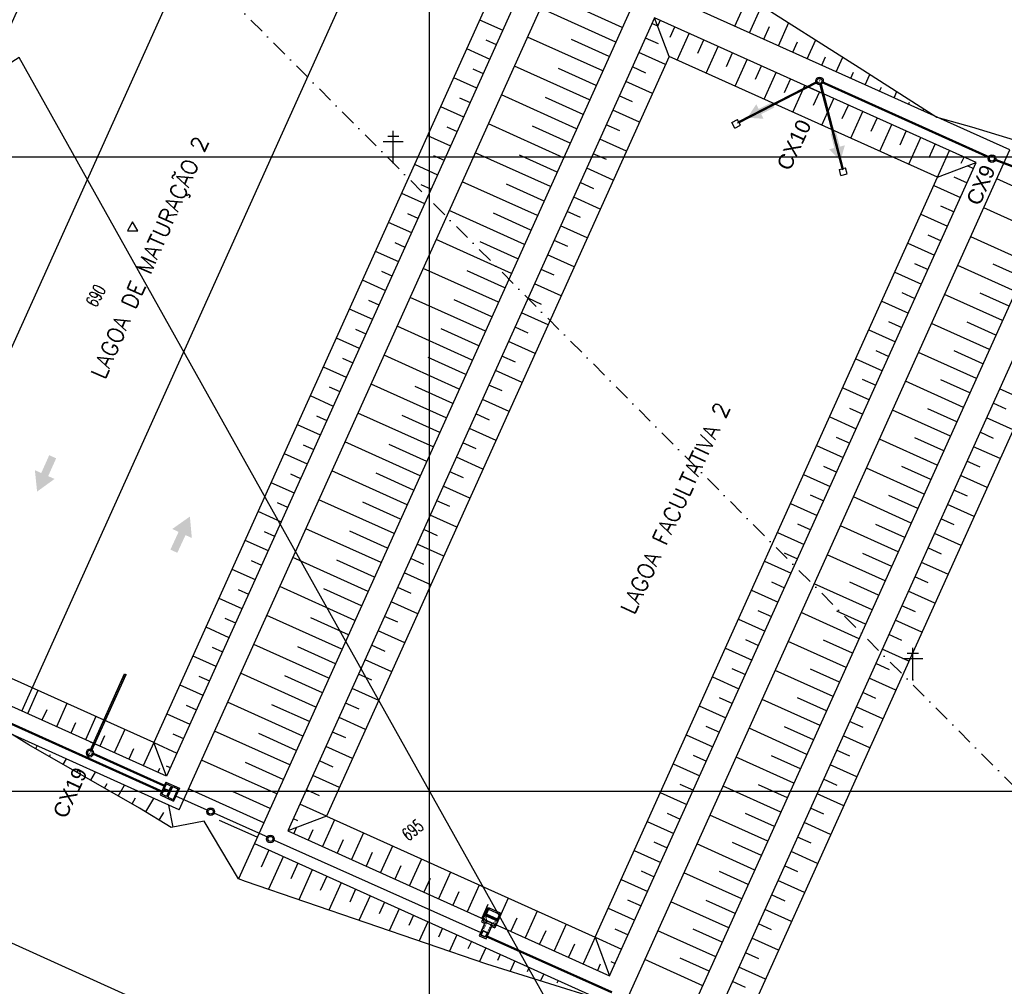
# Model space of a CAD drawing. Header units: millimetres. Extents: x 196436 to 199900, y 8705373 to 8708636.
# Tile 83 of 92: x 199335 to 199491, y 8707669 to 8707822. Entities that reach past the tile are written whole.
import ezdxf
from ezdxf.enums import TextEntityAlignment as Align

# ---------------------------------------------------------------- set-up
doc = ezdxf.new("R2010")
doc.units = ezdxf.units.MM
doc.header["$LTSCALE"] = 5
for name, pattern in [('CENTRO', [2, 1.25, -0.25, 0.25, -0.25]), ('DASHDOT', [1, 0.5, -0.25, 0, -0.25]), ('HIDDEN', [0.375, 0.25, -0.125])]:
    doc.linetypes.add(name, pattern=pattern)
for name, color, linetype in [('-CHICANA', 4, 'Continuous'), ('1', 1, 'Continuous'), ('2', 2, 'Continuous'), ('AR-ALV-CORTE', 4, 'Continuous'), ('AR-EIXOS', 9, 'DASHDOT'), ('AR-TUBULAÇÃO', 2, 'Continuous'), ('Berma', 4, 'Continuous'), ('CAIXA', 7, 'Continuous'), ('CERCA', 3, 'CERCA_LINE'), ('LAGOA', 3, 'Continuous'), ('LAGOAS', 6, 'Continuous'), ('LAYER7', 7, 'Continuous'), ('LINHA_TRANS', 4, 'DASHDOT'), ('MALHA', 9, 'Continuous'), ('MF', 2, 'Continuous'), ('PAREDE', 5, 'Continuous'), ('PONTE', 3, 'Continuous'), ('POSTE', 3, 'Continuous'), ('REDE', 22, 'Continuous'), ('TER-BERMA', 4, 'Continuous'), ('TER-OFFSET', 3, 'Continuous'), ('TER-OFFSET-LINHA', 7, 'Continuous'), ('TEXTO$CURVA', 2, 'Continuous'), ('TXT_COORD', 3, 'Continuous')]:
    doc.layers.add(name, color=color, linetype=linetype)
doc.layers.add('TEXTO3', color=4, linetype='Continuous', lineweight=18)
doc.styles.add('GEOSIS', font='ROMANS.SHX')
doc.styles.add('NARROW', font='ARIALN.TTF')
doc.styles.add('ROMANS', font='romans.shx', dxfattribs={"width": 0.85})
doc.linetypes.add('CERCA_LINE', pattern='A,0.5,-0.2,["X",Standard,S=0.1,R=0,X=-0.1,Y=-0.05],-0.25', length=0.95)

# ---------------------------------------------------------------- blocks, each defined once
blk = doc.blocks.new('A$C0C100BE6')
blk.add_hatch(color=7).paths.add_polyline_path([(0.772, 0.604), (0.956, 0.808), (1.217, 0), (0.387, 0.178), (0.571, 0.381), (0, 0.898), (0.201, 1.12)])
blk = doc.blocks.new('A$C63F513B7')
at = {"layer": 'AR-ALV-CORTE', "color": 7}
for radius in [0.6, 0.4]:
    blk.add_circle((-1.6, -0.6), radius, dxfattribs=at)
at = {"layer": 'AR-EIXOS', "color": 9, "linetype": 'DASHDOT', "lineweight": 20, "ltscale": 0.005}
blk.add_lwpolyline([(-2.63, -0.6), (12, -0.6)], dxfattribs=at)
at = {"layer": 'AR-TUBULAÇÃO', "color": 7}
blk.add_line((12, -0.73), (12, -0.48), dxfattribs=at)
for points in [[(-1.22, -0.48), (12, -0.48)], [(-1.22, -0.73), (12, -0.73)]]:
    blk.add_lwpolyline(points, dxfattribs=at)
at = {"layer": 'Berma', "color": 9}
blk.add_lwpolyline([(0, 0), (0, -1.2)], dxfattribs=at)

msp = doc.modelspace()

# ---------------------------------------------------------------- linework, layer by layer
at = {"layer": '-CHICANA', "color": 7}
for p, q in [((199323.278, 8707745.705, 1), (199401.327, 8707918.934, 1)), ((199335.801, 8707712.642, 1), (199413.85, 8707885.871, 1))]:
    msp.add_line(p, q, dxfattribs=at)
at = {"color": 9}
msp.add_line((199459.778, 8707810.992, 1), (199461.909, 8707810.04, 1), dxfattribs=at)
for p, q in [((199447.679, 8707805.442, 1), (199448.569, 8707805.9, 1)), ((199448.752, 8707805.544, 1), (199448.569, 8707805.9, 1)), ((199448.137, 8707804.553, 1), (199447.679, 8707805.442, 1)), ((199448.137, 8707804.553, 1), (199449.026, 8707805.01, 1)), ((199449.026, 8707805.01, 1), (199448.843, 8707805.366, 1)), ((199464.623, 8707798.039, 1), (199465.01, 8707798.14, 1)), ((199464.875, 8707797.071, 1), (199464.623, 8707798.039, 1)), ((199465.204, 8707798.19, 1), (199465.591, 8707798.291, 1)), ((199465.843, 8707797.323, 1), (199465.591, 8707798.291, 1)), ((199464.875, 8707797.071, 1), (199465.843, 8707797.323, 1))]:
    msp.add_line(p, q)
at = {"color": 7}
for p, q in [((199358.498, 8707701.428, 2), (199357.594, 8707699.422, 2)), ((199358.187, 8707700.252, 2), (199357.859, 8707699.523, 2)), ((199358.187, 8707700.252, 2), (199358.963, 8707699.903, 2)), ((199358.598, 8707701.164, 2), (199358.269, 8707700.434, 2)), ((199359.045, 8707700.085, 2), (199358.269, 8707700.434, 2)), ((199358.498, 8707701.428, 2), (199360.641, 8707700.464, 2)), ((199358.598, 8707701.164, 2), (199359.373, 8707700.815, 2)), ((199359.107, 8707700.222, 2), (199359.045, 8707700.085, 2)), ((199359.289, 8707700.14, 2), (199359.084, 8707699.684, 2)), ((199359.107, 8707700.222, 2), (199359.312, 8707700.678, 2)), ((199359.107, 8707700.222, 2), (199359.175, 8707700.191, 2)), ((199359.155, 8707700.146, 2), (199359.175, 8707700.191, 2)), ((199359.155, 8707700.146, 2), (199359.2, 8707700.125, 2)), ((199359.175, 8707700.191, 2), (199359.38, 8707700.647, 2)), ((199359.406, 8707700.669, 2), (199359.176, 8707700.158, 2)), ((199359.176, 8707700.158, 2), (199359.195, 8707700.15, 2)), ((199359.195, 8707700.15, 2), (199359.424, 8707700.66, 2)), ((199359.2, 8707700.125, 2), (199359.221, 8707700.171, 2)), ((199359.426, 8707700.627, 2), (199359.221, 8707700.171, 2)), ((199359.221, 8707700.171, 2), (199359.289, 8707700.14, 2)), ((199359.494, 8707700.596, 2), (199359.289, 8707700.14, 2)), ((199359.373, 8707700.815, 2), (199359.312, 8707700.678, 2)), ((199359.312, 8707700.678, 2), (199359.38, 8707700.647, 2)), ((199359.401, 8707700.693, 2), (199359.38, 8707700.647, 2)), ((199359.401, 8707700.693, 2), (199359.446, 8707700.672, 2)), ((199359.406, 8707700.669, 2), (199359.424, 8707700.66, 2)), ((199359.446, 8707700.672, 2), (199359.426, 8707700.627, 2)), ((199359.426, 8707700.627, 2), (199359.494, 8707700.596, 2)), ((199359.556, 8707700.733, 2), (199359.494, 8707700.596, 2)), ((199359.556, 8707700.733, 2), (199360.376, 8707700.364, 2)), ((199360.376, 8707700.364, 2), (199359.637, 8707698.723, 2)), ((199360.641, 8707700.464, 2), (199359.737, 8707698.458, 2)), ((199357.594, 8707699.422, 2), (199359.737, 8707698.458, 2)), ((199358.635, 8707699.174, 2), (199357.859, 8707699.523, 2)), ((199358.696, 8707699.31, 2), (199358.635, 8707699.174, 2)), ((199358.696, 8707699.31, 2), (199358.901, 8707699.766, 2)), ((199358.901, 8707699.766, 2), (199358.696, 8707699.31, 2)), ((199358.696, 8707699.31, 2), (199358.778, 8707699.273, 2)), ((199358.744, 8707699.234, 2), (199358.765, 8707699.279, 2)), ((199358.744, 8707699.234, 2), (199358.79, 8707699.213, 2)), ((199358.765, 8707699.279, 2), (199358.97, 8707699.735, 2)), ((199358.996, 8707699.757, 2), (199358.766, 8707699.246, 2)), ((199358.766, 8707699.246, 2), (199358.784, 8707699.238, 2)), ((199358.784, 8707699.238, 2), (199359.014, 8707699.748, 2)), ((199358.79, 8707699.213, 2), (199358.81, 8707699.259, 2)), ((199359.015, 8707699.715, 2), (199358.81, 8707699.259, 2)), ((199358.81, 8707699.259, 2), (199358.879, 8707699.228, 2)), ((199358.879, 8707699.228, 2), (199358.817, 8707699.091, 2)), ((199358.817, 8707699.091, 2), (199359.637, 8707698.723, 2)), ((199359.084, 8707699.684, 2), (199358.879, 8707699.228, 2)), ((199358.963, 8707699.903, 2), (199358.901, 8707699.766, 2)), ((199358.901, 8707699.766, 2), (199358.984, 8707699.729, 2)), ((199358.99, 8707699.781, 2), (199358.97, 8707699.735, 2)), ((199358.99, 8707699.781, 2), (199359.036, 8707699.761, 2)), ((199358.996, 8707699.757, 2), (199359.014, 8707699.748, 2)), ((199359.036, 8707699.761, 2), (199359.015, 8707699.715, 2)), ((199359.015, 8707699.715, 2), (199359.084, 8707699.684, 2)), ((199407.365, 8707680.388, 1), (199408.464, 8707679.897, 1)), ((199410.563, 8707678.958, 1), (199411.662, 8707678.467, 1))]:
    msp.add_line(p, q, dxfattribs=at)
for centre, radius in [((199461.496, 8707811.977, 1), 0.6), ((199461.496, 8707811.977, 1), 0.6), ((199461.496, 8707811.977, 1), 0.4), ((199461.496, 8707811.977, 1), 0.4), ((199488.67, 8707799.733, 1), 0.6), ((199488.67, 8707799.733, 1), 0.4), ((199365.571, 8707696.799, 1), 0.6), ((199365.571, 8707696.799, 1), 0.4), ((199374.975, 8707692.476, 1), 0.6), ((199374.975, 8707692.476, 1), 0.4)]:
    msp.add_circle(centre, radius, dxfattribs=at)
at = {"layer": '1', "color": 7, "linetype": 'HIDDEN', "ltscale": 0.008}
for p, q in [((199408.626, 8707679.769, 1), (199408.891, 8707680.363, 1)), ((199408.932, 8707680.454, 1), (199408.985, 8707679.609, 1)), ((199409.006, 8707679.271, 1), (199408.13, 8707677.311, 1)), ((199409.736, 8707678.944, 1), (199408.86, 8707676.985, 1)), ((199410.667, 8707679.679, 1), (199410.002, 8707679.154, 1)), ((199410.36, 8707678.994, 1), (199410.626, 8707679.587, 1))]:
    msp.add_line(p, q, dxfattribs=at)
at = {"layer": '1', "color": 7}
for p, q in [((199410.667, 8707679.679, 1), (199408.932, 8707680.454, 1)), ((199410.748, 8707679.861, 1), (199409.014, 8707680.637, 1)), ((199408.971, 8707679.286, 1), (199409.005, 8707679.287, 1)), ((199409.777, 8707678.926, 1), (199409.753, 8707678.954, 1))]:
    msp.add_line(p, q, dxfattribs=at)
at = {"layer": '1', "color": 7, "linetype": 'Continuous', "ltscale": 0.008}
for p, q in [((199408.985, 8707679.609, 1), (199409.006, 8707679.271, 1)), ((199410.002, 8707679.154, 1), (199409.736, 8707678.944, 1))]:
    msp.add_line(p, q, dxfattribs=at)
at = {"layer": '2', "color": 7}
for p, q in [((199408.831, 8707680.718, 1), (199409.014, 8707680.637, 1)), ((199410.748, 8707679.861, 1), (199410.931, 8707679.78, 1))]:
    msp.add_line(p, q, dxfattribs=at)
at = {"layer": '2', "color": 7, "elevation": 1}
msp.add_lwpolyline([(199408.86, 8707676.985), (199408.13, 8707677.311), (199408.456, 8707678.042), (199409.186, 8707677.715)], close=True, dxfattribs=at)
at = {"layer": 'AR-EIXOS', "color": 9, "linetype": 'CENTRO', "lineweight": 20, "ltscale": 0.005}
msp.add_line((199461.136, 8707811.803, 1), (199448.687, 8707805.398, 1), dxfattribs=at)
at = {"layer": 'AR-EIXOS', "color": 7, "linetype": 'CENTRO', "lineweight": 20, "ltscale": 0.005}
msp.add_line((199461.608, 8707811.593, 1), (199465.138, 8707798.045, 1), dxfattribs=at)
at = {"layer": 'AR-EIXOS', "color": 7, "linetype": 'DASHDOT', "lineweight": 20, "ltscale": 0.005, "elevation": 1}
msp.add_lwpolyline([(199461.66, 8707812.342), (199461.333, 8707811.612)], dxfattribs=at)
msp.add_lwpolyline([(199461.66, 8707812.342), (199461.333, 8707811.612)], dxfattribs=at)
at = {"layer": 'AR-TUBULAÇÃO', "color": 7}
for p, q in [((199461.104, 8707811.9, 1), (199448.641, 8707805.487, 1)), ((199461.19, 8707811.719, 1), (199448.733, 8707805.309, 1)), ((199461.509, 8707811.577, 1), (199465.041, 8707798.02, 1)), ((199461.701, 8707811.633, 1), (199465.235, 8707798.07, 1)), ((199448.733, 8707805.309, 1), (199448.641, 8707805.487, 1)), ((199465.041, 8707798.02, 1), (199465.235, 8707798.07, 1))]:
    msp.add_line(p, q, dxfattribs=at)
at = {"layer": 'CERCA', "color": 7, "ltscale": 2}
msp.add_line((199160.458, 8707754.352), (199556.52, 8707575.905), dxfattribs=at)
msp.add_lwpolyline([(199535.183, 8707458.353), (199335.38, 8707815.673), (199316.526, 8707803.678)], dxfattribs=at)
at = {"layer": 'Defpoints', "color": 7, "linetype": 'ByBlock'}
for p in [(199408.859, 8707676.983, 1), (199408.859, 8707676.983, 1), (199408.885, 8707676.917, 1), (199408.885, 8707676.917, 1)]:
    msp.add_point(p, dxfattribs=at)
at = {"layer": 'LAGOA', "color": 7, "elevation": 1}
for points in [[(199446.913, 8707898.395), (199358.595, 8707702.373), (199290.215, 8707733.181), (199378.533, 8707929.204)], [(199500.597, 8707796.992), (199439.555, 8707661.509), (199497.541, 8707635.383), (199558.583, 8707770.866)], [(199502.601, 8707791.702), (199444.845, 8707663.512), (199495.537, 8707640.673), (199553.293, 8707768.862)], [(199504.905, 8707785.619), (199450.928, 8707665.817), (199493.233, 8707646.756), (199547.21, 8707766.558)]]:
    msp.add_lwpolyline(points, close=True, dxfattribs=at)
at = {"layer": 'LAYER7', "color": 7, "linetype": 'HIDDEN', "ltscale": 0.5, "elevation": 1}
msp.add_lwpolyline([(199408.835, 8707677.051), (199408.196, 8707677.336), (199408.481, 8707677.975), (199409.12, 8707677.69)], close=True, dxfattribs=at)
at = {"layer": 'LINHA_TRANS', "color": 7}
msp.add_lwpolyline([(199281.954, 8707911.943), (199615.687, 8707576.643), (199615.687, 8707576.643)], dxfattribs=at)
at = {"layer": 'MALHA', "color": 7}
for p, q in [((199400, 8708300), (199400, 8706900)), ((199400, 8708300), (199400, 8706900)), ((199000, 8707800), (199900, 8707800)), ((199000, 8707700), (199900, 8707700)), ((199000, 8707700), (199900, 8707700))]:
    msp.add_line(p, q, dxfattribs=at)
at = {"layer": 'PAREDE', "color": 7}
for p, q in [((199409.18, 8707681.498, 1), (199408.239, 8707679.394, 1)), ((199409.444, 8707681.599, 1), (199408.987, 8707680.577, 1)), ((199409.18, 8707681.498, 1), (199409.261, 8707681.681, 1)), ((199409.261, 8707681.681, 1), (199409.444, 8707681.599, 1)), ((199409.444, 8707681.599, 1), (199411.178, 8707680.824, 1)), ((199408.709, 8707680.444, 1), (199410.808, 8707679.506, 1)), ((199408.958, 8707680.513, 1), (199408.891, 8707680.363, 1)), ((199408.914, 8707680.533, 1), (199408.958, 8707680.513, 1)), ((199408.987, 8707680.577, 1), (199408.943, 8707680.597, 1)), ((199409.362, 8707681.416, 1), (199411.097, 8707680.641, 1)), ((199411.279, 8707680.559, 1), (199410.339, 8707678.456, 1)), ((199411.178, 8707680.824, 1), (199410.722, 8707679.802, 1)), ((199411.178, 8707680.824, 1), (199411.361, 8707680.742, 1)), ((199411.279, 8707680.559, 1), (199411.361, 8707680.742, 1)), ((199408.239, 8707679.394, 1), (199408.741, 8707679.17, 1)), ((199408.626, 8707679.769, 1), (199408.503, 8707679.495, 1)), ((199408.503, 8707679.495, 1), (199410.238, 8707678.72, 1)), ((199408.626, 8707679.769, 1), (199410.36, 8707678.994, 1)), ((199409.837, 8707678.68, 1), (199410.339, 8707678.456, 1)), ((199410.36, 8707678.994, 1), (199410.238, 8707678.72, 1)), ((199410.693, 8707679.738, 1), (199410.626, 8707679.587, 1)), ((199410.738, 8707679.718, 1), (199410.693, 8707679.738, 1)), ((199410.766, 8707679.782, 1), (199410.722, 8707679.802, 1))]:
    msp.add_line(p, q, dxfattribs=at)
at = {"layer": 'PAREDE', "color": 7, "elevation": 1}
msp.add_lwpolyline([(199408.823, 8707679.353), (199407.865, 8707677.21), (199408.961, 8707676.721), (199409.919, 8707678.863)], close=True, dxfattribs=at)
at = {"layer": 'PONTE', "color": 7}
msp.add_point((199394.319, 8707799.05, 692.228), dxfattribs=at)
at = {"layer": 'POSTE', "color": 7}
for p, q in [((199394.317, 8707799.053), (199394.339, 8707804.093)), ((199393.46, 8707803.257), (199395.21, 8707803.249)), ((199392.756, 8707802.42), (199395.906, 8707802.406)), ((199475.324, 8707721.782), (199477.074, 8707721.775)), ((199476.181, 8707717.579), (199476.203, 8707722.618)), ((199474.621, 8707720.945), (199477.771, 8707720.932))]:
    msp.add_line(p, q, dxfattribs=at)
msp.add_point((199476.184, 8707717.576, 699.721), dxfattribs=at)
at = {"layer": 'REDE', "color": 7}
for p, q in [((199365.023, 8707697.043, 1), (199360.093, 8707699.247, 1)), ((199374.668, 8707692.733, 1), (199366.119, 8707696.554, 1)), ((199375.552, 8707692.311, 1), (199408.11, 8707677.758, 1))]:
    msp.add_line(p, q, dxfattribs=at)
at = {"layer": 'REDE', "color": 7, "const_width": 0.35}
for points, elevation in [([(199462.043, 8707811.73), (199488.123, 8707799.98)], 1), ([(199494.676, 8707797.479), (199489.232, 8707799.523)], 34.681), ([(199357.841, 8707699.969), (199323.241, 8707715.559)], 2), ([(199358.251, 8707700.881), (199347.121, 8707705.896)], 35.681), ([(199409.126, 8707677.091), (199428.794, 8707668.299)], 1)]:
    msp.add_lwpolyline(points, dxfattribs=dict(at, elevation=elevation))
at = {"layer": 'TER-BERMA', "color": 7}
for q in [(199452.203, 8707900.399, 1), (199284.925, 8707731.178, 1)]:
    msp.add_line((199360.599, 8707697.083, 1), q, dxfattribs=at)
at = {"layer": 'TER-BERMA', "color": 7, "elevation": 1}
for points in [[(199446.913, 8707898.395), (199358.595, 8707702.373), (199290.215, 8707733.181), (199378.533, 8707929.204)], [(199433.494, 8707827.226), (199372.451, 8707691.742), (199430.437, 8707665.617), (199491.48, 8707801.1)], [(199435.497, 8707821.936), (199377.741, 8707693.746), (199428.433, 8707670.907), (199486.19, 8707799.096)], [(199502.601, 8707791.702), (199444.845, 8707663.512), (199495.537, 8707640.673), (199553.293, 8707768.862)]]:
    msp.add_lwpolyline(points, close=True, dxfattribs=at)
at = {"layer": 'TER-BERMA', "color": 7}
msp.add_lwpolyline([(199500.597, 8707796.992), (199439.555, 8707661.509), (199497.541, 8707635.383), (199558.583, 8707770.866)], close=True, dxfattribs=at)
at = {"layer": 'TER-OFFSET', "color": 7}
for p, q in [((199437.802, 8707815.852, 1), (199435.497, 8707821.936, 1)), ((199480.106, 8707796.792, 1), (199486.19, 8707799.096, 1)), ((199358.595, 8707702.373, 1), (199356.591, 8707707.663, 1)), ((199383.825, 8707696.051, 1), (199377.741, 8707693.746, 1)), ((199426.129, 8707676.99, 1), (199428.433, 8707670.907, 1))]:
    msp.add_line(p, q, dxfattribs=at)
at = {"layer": 'TER-OFFSET', "color": 7, "elevation": 1}
for points in [[(199441.623, 8707896.391), (199356.591, 8707707.663), (199295.505, 8707735.185), (199380.537, 8707923.914)], [(199437.802, 8707815.852), (199383.825, 8707696.051), (199426.129, 8707676.99), (199480.106, 8707796.792)], [(199504.905, 8707785.619), (199450.928, 8707665.817), (199493.233, 8707646.756), (199547.21, 8707766.558)]]:
    msp.add_lwpolyline(points, close=True, dxfattribs=at)
at = {"layer": 'TER-OFFSET', "color": 7}
for points in [[(199424.005, 8707831.501), (199432.422, 8707833.124), (199436.49, 8707833.877), (199450.686, 8707824.973), (199467.723, 8707814.099), (199479.993, 8707806.276)], [(199479.993, 8707806.276), (199485.432, 8707804.718), (199492.189, 8707802.674), (199493.226, 8707800.314)], [(199364.552, 8707695.301), (199359.342, 8707694.293), (199354.351, 8707697.335), (199336.921, 8707707.336), (199334.309, 8707708.927)], [(199427.236, 8707667.058), (199409.09, 8707672.766), (199390.077, 8707679.254), (199371.081, 8707685.78), (199369.941, 8707686.171), (199364.552, 8707695.301)]]:
    msp.add_lwpolyline(points, dxfattribs=at)
at = {"layer": 'TER-OFFSET-LINHA', "color": 7}
for p, q in [((199407.939, 8707821.629, 34.681), (199411.586, 8707819.986, 34.681)), ((199435.998, 8707820.613, 1), (199436.409, 8707821.525, 1)), ((199435.998, 8707820.613, 1), (199435.087, 8707821.024, 1)), ((199437.952, 8707818.865, 1), (199438.688, 8707820.498, 1)), ((199408.907, 8707818.451, 34.681), (199410.559, 8707817.707, 34.681)), ((199436.137, 8707817.809, 1), (199434.06, 8707818.745, 1)), ((199439.078, 8707815.277, 1), (199440.968, 8707819.471, 1)), ((199442.307, 8707816.357, 1), (199443.247, 8707818.444, 1)), ((199405.885, 8707817.071, 34.681), (199409.532, 8707815.428, 34.681)), ((199437.227, 8707814.576, 1), (199433.033, 8707816.465, 1)), ((199443.637, 8707813.223, 1), (199445.526, 8707817.417, 1)), ((199446.843, 8707814.253, 1), (199447.806, 8707816.39, 1)), ((199448.195, 8707811.169, 1), (199450.085, 8707815.363, 1)), ((199406.885, 8707813.878, 34.681), (199408.505, 8707813.148, 34.681)), ((199434.149, 8707813.221, 1), (199432.006, 8707814.186, 1)), ((199451.424, 8707812.249, 1), (199452.364, 8707814.336, 1)), ((199452.754, 8707809.115, 1), (199454.644, 8707813.309, 1)), ((199403.831, 8707812.512, 34.681), (199407.478, 8707810.869, 34.681)), ((199435.173, 8707810.017, 1), (199430.979, 8707811.907, 1)), ((199455.96, 8707810.146, 1), (199456.923, 8707812.282, 1)), ((199457.313, 8707807.061, 1), (199459.202, 8707811.255, 1)), ((199460.541, 8707808.142, 1), (199461.482, 8707810.228, 1)), ((199404.799, 8707809.334, 34.681), (199406.451, 8707808.59, 34.681)), ((199432.029, 8707808.692, 1), (199429.952, 8707809.627, 1)), ((199461.871, 8707805.008, 1), (199463.761, 8707809.202, 1)), ((199401.777, 8707807.953, 34.681), (199405.424, 8707806.31, 34.681)), ((199433.119, 8707805.458, 1), (199428.925, 8707807.348, 1)), ((199465.078, 8707806.038, 1), (199466.04, 8707808.175, 1)), ((199466.43, 8707802.954, 1), (199468.32, 8707807.148, 1)), ((199469.659, 8707804.034, 1), (199470.599, 8707806.121, 1)), ((199402.777, 8707804.761, 34.681), (199404.397, 8707804.031, 34.681)), ((199430.041, 8707804.103, 1), (199427.898, 8707805.069, 1)), ((199470.989, 8707800.9, 1), (199472.878, 8707805.094, 1)), ((199474.195, 8707801.93, 1), (199475.158, 8707804.067, 1)), ((199399.723, 8707803.395, 34.681), (199403.37, 8707801.752, 34.681)), ((199431.065, 8707800.9, 1), (199426.871, 8707802.789, 1)), ((199475.547, 8707798.846, 1), (199477.437, 8707803.04, 1)), ((199478.776, 8707799.926, 1), (199479.716, 8707802.013, 1)), ((199480.106, 8707796.792, 1), (199481.996, 8707800.986, 1)), ((199400.691, 8707800.217, 34.681), (199402.343, 8707799.472, 34.681)), ((199427.921, 8707799.574, 1), (199425.844, 8707800.51, 1)), ((199483.839, 8707798.991, 1), (199484.275, 8707799.959, 1)), ((199397.669, 8707798.836, 34.681), (199401.316, 8707797.193, 34.681)), ((199429.011, 8707796.341, 1), (199424.817, 8707798.231, 1)), ((199484.867, 8707798.595, 1), (199485.779, 8707798.184, 1)), ((199482.675, 8707796.841, 1), (199484.752, 8707795.905, 1)), ((199398.669, 8707795.644, 34.681), (199400.289, 8707794.914, 34.681)), ((199425.933, 8707794.986, 1), (199423.79, 8707795.951, 1)), ((199479.531, 8707795.515, 1), (199483.725, 8707793.626, 1)), ((199395.615, 8707794.277, 34.681), (199399.262, 8707792.634, 34.681)), ((199426.957, 8707791.782, 1), (199422.763, 8707793.672, 1)), ((199480.555, 8707792.312, 1), (199482.698, 8707791.346, 1)), ((199396.583, 8707791.099, 34.681), (199398.235, 8707790.355, 34.681)), ((199423.813, 8707790.457, 1), (199421.736, 8707791.393, 1)), ((199477.477, 8707790.957, 1), (199481.671, 8707789.067, 1)), ((199393.561, 8707789.719, 34.681), (199397.208, 8707788.076, 34.681)), ((199424.903, 8707787.224, 1), (199420.709, 8707789.113, 1)), ((199478.567, 8707787.724, 1), (199480.644, 8707786.788, 1)), ((199394.561, 8707786.526, 34.681), (199396.181, 8707785.796, 34.681)), ((199421.825, 8707785.869, 1), (199419.682, 8707786.834, 1)), ((199475.423, 8707786.398, 1), (199479.617, 8707784.508, 1)), ((199391.508, 8707785.16, 34.681), (199395.155, 8707783.517, 34.681)), ((199422.849, 8707782.665, 1), (199418.655, 8707784.555, 1)), ((199419.705, 8707781.34, 1), (199417.628, 8707782.275, 1)), ((199476.447, 8707783.195, 1), (199478.59, 8707782.229, 1)), ((199392.475, 8707781.982, 34.681), (199394.128, 8707781.238, 34.681)), ((199473.369, 8707781.839, 1), (199477.563, 8707779.95, 1)), ((199389.454, 8707780.601, 34.681), (199393.101, 8707778.958, 34.681)), ((199420.795, 8707778.107, 1), (199416.601, 8707779.996, 1)), ((199417.717, 8707776.751, 1), (199415.574, 8707777.717, 1)), ((199474.459, 8707778.606, 1), (199476.536, 8707777.67, 1)), ((199390.453, 8707777.409, 34.681), (199392.074, 8707776.679, 34.681)), ((199471.315, 8707777.281, 1), (199475.509, 8707775.391, 1)), ((199387.4, 8707776.043, 34.681), (199391.047, 8707774.4, 34.681)), ((199418.741, 8707773.548, 1), (199414.547, 8707775.437, 1)), ((199415.598, 8707772.222, 1), (199413.52, 8707773.158, 1)), ((199472.339, 8707774.077, 1), (199474.482, 8707773.112, 1)), ((199385.346, 8707771.484, 34.681), (199388.993, 8707769.841, 34.681)), ((199388.367, 8707772.865, 34.681), (199390.02, 8707772.12, 34.681)), ((199469.261, 8707772.722, 1), (199473.455, 8707770.833, 1)), ((199416.687, 8707768.989, 1), (199412.493, 8707770.879, 1)), ((199413.609, 8707767.634, 1), (199411.466, 8707768.599, 1)), ((199470.351, 8707769.489, 1), (199472.428, 8707768.553, 1)), ((199383.292, 8707766.925, 34.681), (199386.939, 8707765.282, 34.681)), ((199386.346, 8707768.292, 34.681), (199387.966, 8707767.562, 34.681)), ((199467.207, 8707768.163, 1), (199471.401, 8707766.274, 1)), ((199414.633, 8707764.431, 1), (199410.44, 8707766.32, 1)), ((199384.26, 8707763.747, 34.681), (199385.912, 8707763.003, 34.681)), ((199411.49, 8707763.105, 1), (199409.413, 8707764.041, 1)), ((199468.232, 8707764.96, 1), (199470.374, 8707763.995, 1)), ((199381.238, 8707762.367, 34.681), (199384.885, 8707760.724, 34.681)), ((199465.154, 8707763.605, 1), (199469.348, 8707761.715, 1)), ((199494.061, 8707761.549, 1), (199489.867, 8707763.438, 1)), ((199412.58, 8707759.872, 1), (199408.386, 8707761.761, 1)), ((199490.917, 8707760.223, 1), (199488.84, 8707761.159, 1)), ((199382.238, 8707759.174, 34.681), (199383.858, 8707758.444, 34.681)), ((199409.502, 8707758.517, 1), (199407.359, 8707759.482, 1)), ((199463.1, 8707759.046, 1), (199467.294, 8707757.157, 1)), ((199466.243, 8707760.372, 1), (199468.321, 8707759.436, 1)), ((199379.184, 8707757.808, 34.681), (199382.831, 8707756.165, 34.681)), ((199492.007, 8707756.99, 1), (199487.813, 8707758.88, 1)), ((199410.526, 8707755.313, 1), (199406.332, 8707757.203, 1)), ((199488.929, 8707755.635, 1), (199486.786, 8707756.6, 1)), ((199380.152, 8707754.63, 34.681), (199381.804, 8707753.886, 34.681)), ((199407.382, 8707753.988, 1), (199405.305, 8707754.923, 1)), ((199461.046, 8707754.487, 1), (199465.24, 8707752.598, 1)), ((199464.124, 8707755.843, 1), (199466.267, 8707754.877, 1)), ((199377.13, 8707753.249, 34.681), (199380.777, 8707751.606, 34.681)), ((199489.953, 8707752.431, 1), (199485.759, 8707754.321, 1)), ((199408.472, 8707750.755, 1), (199404.278, 8707752.644, 1)), ((199462.136, 8707751.254, 1), (199464.213, 8707750.319, 1)), ((199486.809, 8707751.106, 1), (199484.732, 8707752.042, 1)), ((199378.13, 8707750.057, 34.681), (199379.75, 8707749.327, 34.681)), ((199405.394, 8707749.399, 1), (199403.251, 8707750.365, 1)), ((199458.992, 8707749.929, 1), (199463.186, 8707748.039, 1)), ((199487.899, 8707747.873, 1), (199483.705, 8707749.762, 1)), ((199375.076, 8707748.691, 34.681), (199378.723, 8707747.048, 34.681)), ((199406.418, 8707746.196, 1), (199402.224, 8707748.085, 1)), ((199460.016, 8707746.725, 1), (199462.159, 8707745.76, 1)), ((199484.821, 8707746.518, 1), (199482.678, 8707747.483, 1)), ((199376.044, 8707745.513, 34.681), (199377.696, 8707744.768, 34.681)), ((199403.274, 8707744.87, 1), (199401.197, 8707745.806, 1)), ((199456.938, 8707745.37, 1), (199461.132, 8707743.481, 1)), ((199485.845, 8707743.314, 1), (199481.651, 8707745.204, 1)), ((199373.022, 8707744.132, 34.681), (199376.669, 8707742.489, 34.681)), ((199404.364, 8707741.637, 1), (199400.17, 8707743.527, 1)), ((199458.028, 8707742.137, 1), (199460.105, 8707741.201, 1)), ((199482.701, 8707741.989, 1), (199480.624, 8707742.924, 1)), ((199374.022, 8707740.94, 34.681), (199375.642, 8707740.21, 34.681)), ((199401.286, 8707740.282, 1), (199399.143, 8707741.247, 1)), ((199454.884, 8707740.811, 1), (199459.078, 8707738.922, 1)), ((199483.791, 8707738.755, 1), (199479.597, 8707740.645, 1)), ((199370.968, 8707739.573, 34.681), (199374.615, 8707737.93, 34.681)), ((199402.31, 8707737.079, 1), (199398.116, 8707738.968, 1)), ((199455.908, 8707737.608, 1), (199458.051, 8707736.643, 1)), ((199480.713, 8707737.4, 1), (199478.57, 8707738.366, 1)), ((199371.936, 8707736.395, 34.681), (199373.588, 8707735.651, 34.681)), ((199399.166, 8707735.753, 1), (199397.089, 8707736.689, 1)), ((199452.83, 8707736.253, 1), (199457.024, 8707734.363, 1)), ((199481.737, 8707734.197, 1), (199477.543, 8707736.086, 1)), ((199368.914, 8707735.015, 34.681), (199372.561, 8707733.372, 34.681)), ((199400.256, 8707732.52, 1), (199396.062, 8707734.409, 1)), ((199453.92, 8707733.02, 1), (199455.997, 8707732.084, 1)), ((199478.593, 8707732.871, 1), (199476.516, 8707733.807, 1)), ((199369.914, 8707731.822, 34.681), (199371.534, 8707731.092, 34.681)), ((199397.178, 8707731.165, 1), (199395.035, 8707732.13, 1)), ((199450.776, 8707731.694, 1), (199454.97, 8707729.805, 1)), ((199479.683, 8707729.638, 1), (199475.489, 8707731.528, 1)), ((199366.861, 8707730.456, 34.681), (199370.507, 8707728.813, 34.681)), ((199398.202, 8707727.961, 1), (199394.008, 8707729.851, 1)), ((199451.8, 8707728.491, 1), (199453.943, 8707727.525, 1)), ((199476.605, 8707728.283, 1), (199474.462, 8707729.248, 1)), ((199367.828, 8707727.278, 34.681), (199369.48, 8707726.534, 34.681)), ((199395.058, 8707726.636, 1), (199392.981, 8707727.571, 1)), ((199448.722, 8707727.135, 1), (199452.916, 8707725.246, 1)), ((199477.629, 8707725.079, 1), (199473.435, 8707726.969, 1)), ((199364.807, 8707725.897, 34.681), (199368.454, 8707724.254, 34.681)), ((199396.148, 8707723.403, 1), (199391.954, 8707725.292, 1)), ((199449.812, 8707723.902, 1), (199451.889, 8707722.967, 1)), ((199474.485, 8707723.754, 1), (199472.408, 8707724.69, 1)), ((199365.806, 8707722.705, 34.681), (199367.427, 8707721.975, 34.681)), ((199393.07, 8707722.047, 1), (199390.927, 8707723.013, 1)), ((199446.668, 8707722.577, 1), (199450.862, 8707720.687, 1)), ((199475.575, 8707720.521, 1), (199471.381, 8707722.41, 1)), ((199362.753, 8707721.339, 34.681), (199366.4, 8707719.696, 34.681)), ((199394.094, 8707718.844, 1), (199389.9, 8707720.733, 1)), ((199447.692, 8707719.373, 1), (199449.835, 8707718.408, 1)), ((199472.497, 8707719.166, 1), (199470.354, 8707720.131, 1)), ((199363.72, 8707718.161, 34.681), (199365.373, 8707717.416, 34.681)), ((199390.951, 8707717.518, 1), (199388.873, 8707718.454, 1)), ((199444.614, 8707718.018, 1), (199448.808, 8707716.129, 1)), ((199473.521, 8707715.962, 1), (199469.327, 8707717.852, 1)), ((199338.356, 8707715.878, 34.681), (199336.713, 8707712.231, 34.681)), ((199360.699, 8707716.78, 34.681), (199364.346, 8707715.137, 34.681)), ((199392.04, 8707714.285, 1), (199387.846, 8707716.175, 1)), ((199470.378, 8707714.637, 1), (199468.3, 8707715.572, 1)), ((199380.092, 8707708.701), (199368.239, 8707714.041)), ((199445.704, 8707714.785, 1), (199447.781, 8707713.849, 1)), ((199339.737, 8707712.857, 34.681), (199338.992, 8707711.205, 34.681)), ((199342.915, 8707713.825, 34.681), (199341.272, 8707710.178, 34.681)), ((199361.699, 8707713.588, 34.681), (199363.319, 8707712.858, 34.681)), ((199381.119, 8707710.98), (199375.192, 8707713.65)), ((199388.962, 8707712.93, 1), (199386.819, 8707713.895, 1)), ((199442.56, 8707713.459, 1), (199446.754, 8707711.57, 1)), ((199471.467, 8707711.403, 1), (199467.273, 8707713.293, 1)), ((199347.474, 8707711.771, 34.681), (199345.83, 8707708.124, 34.681)), ((199358.645, 8707712.221, 34.681), (199362.292, 8707710.578, 34.681)), ((199389.986, 8707709.727, 1), (199385.792, 8707711.616, 1)), ((199468.389, 8707710.048, 1), (199466.246, 8707711.014, 1)), ((199344.296, 8707710.803, 34.681), (199343.551, 8707709.151, 34.681)), ((199352.032, 8707709.717, 34.681), (199350.389, 8707706.07, 34.681)), ((199378.038, 8707704.142), (199366.185, 8707709.482)), ((199443.585, 8707710.256, 1), (199445.727, 8707709.291, 1)), ((199348.84, 8707708.717, 34.681), (199348.11, 8707707.097, 34.681)), ((199359.613, 8707709.043, 34.681), (199361.265, 8707708.299, 34.681)), ((199379.065, 8707706.421), (199373.138, 8707709.091)), ((199386.843, 8707708.401, 1), (199384.766, 8707709.337, 1)), ((199440.507, 8707708.901, 1), (199444.7, 8707707.011, 1)), ((199469.413, 8707706.845, 1), (199465.22, 8707708.734, 1)), ((199353.413, 8707706.695, 34.681), (199352.668, 8707705.043, 34.681)), ((199356.591, 8707707.663, 34.681), (199354.948, 8707704.016, 34.681)), ((199356.591, 8707707.663, 34.681), (199360.238, 8707706.02, 34.681)), ((199387.933, 8707705.168, 1), (199383.739, 8707707.058, 1)), ((199466.27, 8707705.519, 1), (199464.193, 8707706.455, 1)), ((199375.984, 8707699.583), (199364.131, 8707704.924)), ((199384.854, 8707703.813, 1), (199382.712, 8707704.778, 1)), ((199441.596, 8707705.668, 1), (199443.674, 8707704.732, 1)), ((199357.499, 8707703.593, 34.681), (199357.227, 8707702.989, 34.681)), ((199358.578, 8707704.025, 34.681), (199359.211, 8707703.74, 34.681)), ((199377.011, 8707701.863), (199371.084, 8707704.533)), ((199438.453, 8707704.342, 1), (199442.647, 8707702.453, 1)), ((199467.36, 8707702.286, 1), (199463.166, 8707704.176, 1)), ((199385.879, 8707700.609, 1), (199381.685, 8707702.499, 1)), ((199464.282, 8707700.931, 1), (199462.139, 8707701.896, 1)), ((199373.93, 8707695.025), (199362.077, 8707700.365)), ((199382.735, 8707699.284, 1), (199380.658, 8707700.22, 1)), ((199439.477, 8707701.139, 1), (199441.62, 8707700.173, 1)), ((199355.335, 8707696.735), (199356.635, 8707698.869)), ((199374.957, 8707697.304), (199369.031, 8707699.974)), ((199436.399, 8707699.783, 1), (199440.593, 8707697.894, 1)), ((199465.306, 8707697.727, 1), (199461.112, 8707699.617, 1)), ((199359.643, 8707694.351), (199358.974, 8707697.815)), ((199383.825, 8707696.051, 1), (199379.631, 8707697.94, 1)), ((199462.162, 8707696.402, 1), (199460.085, 8707697.338, 1)), ((199357.469, 8707695.434), (199358.2, 8707696.634)), ((199372.903, 8707692.745), (199366.977, 8707695.415)), ((199379.302, 8707695.346, 1), (199378.604, 8707695.661, 1)), ((199385.101, 8707695.475, 1), (199383.211, 8707691.282, 1)), ((199437.489, 8707696.55, 1), (199439.566, 8707695.615, 1)), ((199379.064, 8707694.247, 1), (199378.653, 8707693.335, 1)), ((199381.668, 8707693.942, 1), (199380.932, 8707692.308, 1)), ((199434.345, 8707695.225, 1), (199438.539, 8707693.335, 1)), ((199463.252, 8707693.169, 1), (199459.058, 8707695.058, 1)), ((199386.431, 8707692.341, 1), (199385.491, 8707690.255, 1)), ((199389.66, 8707693.422, 1), (199387.77, 8707689.228, 1)), ((199460.174, 8707691.814, 1), (199458.031, 8707692.779, 1)), ((199372.451, 8707691.742), (199369.941, 8707686.171)), ((199394.218, 8707691.368, 1), (199392.329, 8707687.174, 1)), ((199435.369, 8707692.021, 1), (199437.512, 8707691.056, 1)), ((199374.73, 8707690.715), (199373.523, 8707688.035)), ((199377.01, 8707689.688), (199374.69, 8707684.54)), ((199391.012, 8707690.337, 1), (199390.049, 8707688.201, 1)), ((199398.777, 8707689.314, 1), (199396.887, 8707685.12, 1)), ((199432.291, 8707690.666, 1), (199436.485, 8707688.777, 1)), ((199461.198, 8707688.61, 1), (199457.004, 8707690.5, 1)), ((199379.289, 8707688.662), (199378.177, 8707686.193)), ((199381.568, 8707687.635), (199379.439, 8707682.908)), ((199395.548, 8707688.234, 1), (199394.608, 8707686.147, 1)), ((199458.054, 8707687.285, 1), (199455.977, 8707688.22, 1)), ((199383.848, 8707686.608), (199382.831, 8707684.35)), ((199400.13, 8707686.23, 1), (199399.167, 8707684.093, 1)), ((199403.336, 8707687.26, 1), (199401.446, 8707683.066, 1)), ((199430.237, 8707686.108, 1), (199434.431, 8707684.218, 1)), ((199433.381, 8707687.433, 1), (199435.458, 8707686.497, 1)), ((199386.127, 8707685.581), (199384.188, 8707681.277)), ((199388.406, 8707684.554), (199387.484, 8707682.507)), ((199407.894, 8707685.206, 1), (199406.005, 8707681.012, 1)), ((199459.144, 8707684.052, 1), (199454.95, 8707685.941, 1)), ((199390.686, 8707683.527), (199388.937, 8707679.645)), ((199404.666, 8707684.126, 1), (199403.725, 8707682.039, 1)), ((199412.453, 8707683.152, 1), (199410.563, 8707678.958, 1)), ((199456.066, 8707682.696, 1), (199453.923, 8707683.662, 1)), ((199392.965, 8707682.5), (199392.139, 8707680.666)), ((199395.244, 8707681.473), (199393.689, 8707678.021)), ((199409.247, 8707682.122, 1), (199408.284, 8707679.985, 1)), ((199428.183, 8707681.549, 1), (199432.377, 8707679.659, 1)), ((199431.261, 8707682.904, 1), (199433.404, 8707681.939, 1)), ((199397.524, 8707680.446), (199396.795, 8707678.828)), ((199413.783, 8707680.018, 1), (199412.843, 8707677.931, 1)), ((199417.012, 8707681.098, 1), (199415.122, 8707676.904, 1)), ((199457.09, 8707679.493, 1), (199452.896, 8707681.382, 1)), ((199399.803, 8707679.419), (199398.443, 8707676.399)), ((199402.082, 8707678.392), (199401.451, 8707676.99)), ((199421.57, 8707679.044, 1), (199419.681, 8707674.85, 1)), ((199453.946, 8707678.167, 1), (199451.869, 8707679.103, 1)), ((199404.362, 8707677.365), (199403.196, 8707674.777)), ((199418.364, 8707678.014, 1), (199417.401, 8707675.877, 1)), ((199426.129, 8707676.99, 1), (199424.239, 8707672.796, 1)), ((199426.129, 8707676.99, 1), (199430.323, 8707675.101, 1)), ((199429.273, 8707678.316, 1), (199431.35, 8707677.38, 1)), ((199455.036, 8707674.934, 1), (199450.842, 8707676.824, 1)), ((199406.641, 8707676.338), (199406.107, 8707675.152)), ((199408.92, 8707675.311), (199407.949, 8707673.156)), ((199422.9, 8707675.91, 1), (199421.96, 8707673.823, 1)), ((199411.2, 8707674.284), (199410.769, 8707673.329)), ((199451.958, 8707673.579, 1), (199449.815, 8707674.544, 1)), ((199413.479, 8707673.257), (199412.74, 8707671.618)), ((199415.758, 8707672.23), (199415.45, 8707671.546)), ((199426.955, 8707672.737, 1), (199426.519, 8707671.769, 1)), ((199428.598, 8707673.136, 1), (199429.296, 8707672.821, 1)), ((199452.982, 8707670.376, 1), (199448.788, 8707672.265, 1)), ((199418.038, 8707671.203), (199417.544, 8707670.107)), ((199449.838, 8707669.05, 1), (199447.761, 8707669.986, 1))]:
    msp.add_line(p, q, dxfattribs=at)
at = {"layer": 'TER-OFFSET-LINHA', "color": 7, "flags": 128}
for points in [[(199429.386, 8707818.109), (199417.533, 8707823.449)], [(199430.413, 8707820.388), (199424.486, 8707823.058)], [(199448.172, 8707820.612), (199449.215, 8707822.927)], [(199450.452, 8707819.585), (199452.389, 8707823.886)], [(199455.01, 8707817.531), (199456.649, 8707821.167)], [(199452.731, 8707818.558), (199453.625, 8707820.542)], [(199427.332, 8707813.55), (199415.479, 8707818.89)], [(199428.359, 8707815.829), (199422.432, 8707818.499)], [(199457.29, 8707816.504), (199458.034, 8707818.156)], [(199459.569, 8707815.477), (199460.908, 8707818.449)], [(199461.848, 8707814.45), (199462.443, 8707815.77)], [(199464.128, 8707813.424), (199465.167, 8707815.73)], [(199425.278, 8707808.991), (199413.425, 8707814.331)], [(199426.305, 8707811.271), (199420.379, 8707813.941)], [(199466.407, 8707812.397), (199466.852, 8707813.384)], [(199468.686, 8707811.37), (199469.427, 8707813.013)], [(199470.966, 8707810.343), (199471.261, 8707810.999)], [(199473.245, 8707809.316), (199473.687, 8707810.296)], [(199423.224, 8707804.433), (199411.371, 8707809.773)], [(199424.251, 8707806.712), (199418.325, 8707809.382)], [(199475.524, 8707808.289), (199475.671, 8707808.614)], [(199477.804, 8707807.262), (199477.947, 8707807.58)], [(199421.17, 8707799.874), (199409.318, 8707805.214)], [(199422.197, 8707802.153), (199416.271, 8707804.823)], [(199419.116, 8707795.315), (199407.264, 8707800.655)], [(199420.143, 8707797.595), (199414.217, 8707800.265)], [(199498.543, 8707792.434), (199489.426, 8707796.541)], [(199417.062, 8707790.757), (199405.21, 8707796.097)], [(199418.089, 8707793.036), (199412.163, 8707795.706)], [(199496.489, 8707787.875), (199487.372, 8707791.983)], [(199415.008, 8707786.198), (199403.156, 8707791.538)], [(199416.035, 8707788.477), (199410.109, 8707791.147)], [(199412.954, 8707781.639), (199401.102, 8707786.979)], [(199494.435, 8707783.316), (199485.318, 8707787.424)], [(199413.981, 8707783.919), (199408.055, 8707786.589)], [(199410.9, 8707777.081), (199399.048, 8707782.421)], [(199492.381, 8707778.758), (199483.264, 8707782.865)], [(199493.408, 8707781.037), (199488.85, 8707783.091)], [(199411.927, 8707779.36), (199406.001, 8707782.03)], [(199408.847, 8707772.522), (199396.994, 8707777.862)], [(199490.327, 8707774.199), (199481.21, 8707778.307)], [(199491.354, 8707776.478), (199486.796, 8707778.532)], [(199409.873, 8707774.801), (199403.947, 8707777.471)], [(199406.793, 8707767.963), (199394.94, 8707773.303)], [(199488.274, 8707769.64), (199479.156, 8707773.748)], [(199489.301, 8707771.92), (199484.742, 8707773.973)], [(199407.82, 8707770.243), (199401.893, 8707772.913)], [(199404.739, 8707763.405), (199392.886, 8707768.745)], [(199405.766, 8707765.684), (199399.839, 8707768.354)], [(199486.22, 8707765.082), (199477.102, 8707769.189)], [(199487.247, 8707767.361), (199482.688, 8707769.415)], [(199402.685, 8707758.846), (199390.832, 8707764.186)], [(199403.712, 8707761.125), (199397.785, 8707763.795)], [(199484.166, 8707760.523), (199475.048, 8707764.631)], [(199485.193, 8707762.802), (199480.634, 8707764.856)], [(199400.631, 8707754.287), (199388.778, 8707759.627)], [(199401.658, 8707756.567), (199395.732, 8707759.237)], [(199482.112, 8707755.964), (199472.994, 8707760.072)], [(199483.139, 8707758.244), (199478.58, 8707760.297)], [(199398.577, 8707749.729), (199386.724, 8707755.069)], [(199399.604, 8707752.008), (199393.678, 8707754.678)], [(199480.058, 8707751.406), (199470.941, 8707755.513)], [(199481.085, 8707753.685), (199476.526, 8707755.739)], [(199396.523, 8707745.17), (199384.67, 8707750.51)], [(199397.55, 8707747.449), (199391.624, 8707750.119)], [(199478.004, 8707746.847), (199468.887, 8707750.955)], [(199479.031, 8707749.126), (199474.472, 8707751.18)], [(199476.977, 8707744.568), (199472.418, 8707746.621)], [(199394.469, 8707740.611), (199382.617, 8707745.951)], [(199395.496, 8707742.891), (199389.57, 8707745.561)], [(199475.95, 8707742.288), (199466.833, 8707746.396)], [(199474.923, 8707740.009), (199470.364, 8707742.063)], [(199392.415, 8707736.053), (199380.563, 8707741.393)], [(199393.442, 8707738.332), (199387.516, 8707741.002)], [(199473.896, 8707737.73), (199464.779, 8707741.837)], [(199471.842, 8707733.171), (199462.725, 8707737.279)], [(199472.869, 8707735.45), (199468.31, 8707737.504)], [(199390.361, 8707731.494), (199378.509, 8707736.834)], [(199391.388, 8707733.773), (199385.462, 8707736.443)], [(199469.788, 8707728.612), (199460.671, 8707732.72)], [(199470.815, 8707730.892), (199466.257, 8707732.945)], [(199388.307, 8707726.935), (199376.455, 8707732.275)], [(199389.334, 8707729.215), (199383.408, 8707731.885)], [(199467.734, 8707724.054), (199458.617, 8707728.161)], [(199468.761, 8707726.333), (199464.203, 8707728.387)], [(199386.253, 8707722.377), (199374.401, 8707727.717)], [(199387.28, 8707724.656), (199381.354, 8707727.326)], [(199465.68, 8707719.495), (199456.563, 8707723.603)], [(199466.707, 8707721.774), (199462.149, 8707723.828)], [(199384.199, 8707717.818), (199372.347, 8707723.158)], [(199385.226, 8707720.097), (199379.3, 8707722.767)], [(199463.627, 8707714.936), (199454.509, 8707719.044)], [(199464.653, 8707717.216), (199460.095, 8707719.269)], [(199382.146, 8707713.259), (199370.293, 8707718.599)], [(199383.173, 8707715.539), (199377.246, 8707718.209)], [(199461.573, 8707710.378), (199452.455, 8707714.485)], [(199462.6, 8707712.657), (199458.041, 8707714.711)], [(199459.519, 8707705.819), (199450.401, 8707709.927)], [(199460.546, 8707708.098), (199455.987, 8707710.152)], [(199335.851, 8707707.988), (199335.91, 8707708.084)], [(199338.003, 8707706.715), (199338.253, 8707707.151)], [(199340.171, 8707705.471), (199340.357, 8707705.795)], [(199342.34, 8707704.227), (199342.833, 8707705.087)], [(199457.465, 8707701.26), (199448.347, 8707705.368)], [(199458.492, 8707703.54), (199453.933, 8707705.593)], [(199344.508, 8707702.983), (199344.816, 8707703.519)], [(199346.677, 8707701.738), (199347.414, 8707703.023)], [(199348.845, 8707700.494), (199349.274, 8707701.243)], [(199351.013, 8707699.25), (199351.994, 8707700.959)], [(199455.411, 8707696.702), (199446.293, 8707700.809)], [(199456.438, 8707698.981), (199451.879, 8707701.035)], [(199353.182, 8707698.006), (199353.733, 8707698.967)], [(199453.357, 8707692.143), (199444.24, 8707696.251)], [(199454.384, 8707694.422), (199449.825, 8707696.476)], [(199451.303, 8707687.584), (199442.186, 8707691.692)], [(199452.33, 8707689.864), (199447.771, 8707691.918)], [(199449.249, 8707683.026), (199440.132, 8707687.133)], [(199450.276, 8707685.305), (199445.717, 8707687.359)], [(199447.195, 8707678.467), (199438.078, 8707682.575)], [(199448.222, 8707680.746), (199443.663, 8707682.8)], [(199445.141, 8707673.908), (199436.024, 8707678.016)], [(199446.168, 8707676.188), (199441.61, 8707678.242)], [(199444.114, 8707671.629), (199439.556, 8707673.683)], [(199443.087, 8707669.35), (199433.97, 8707673.457)], [(199420.317, 8707670.176), (199420.131, 8707669.764)]]:
    msp.add_lwpolyline(points, dxfattribs=at)
at = {"layer": 'TXT_COORD', "color": 7}
msp.add_lwpolyline([(199353.27, 8707789.749), (199352.467, 8707788.359), (199354.072, 8707788.359)], close=True, dxfattribs=at)

# ---------------------------------------------------------------- block references
at = {"layer": 'CAIXA', "color": 7}
for p, xscale, yscale, zscale, rotation in [((199453.642, 8707805.189, 68.362), -2.999999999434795, 2.999999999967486, 3, 344.3301827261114), ((199466.504, 8707802.604, 68.362), -3.000000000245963, 3.000000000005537, 3, 62.06327572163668), ((199342.679, 8707749.205, 343), -4.000000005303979, 3.999999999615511, 4, 23.82133673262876), ((199357.82, 8707741.395, 343), -3.999999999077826, 3.999999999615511, 4, 203.0918001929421)]:
    msp.add_blockref('A$C0C100BE6', p, dxfattribs=dict(at, xscale=xscale, yscale=yscale, zscale=zscale, rotation=rotation))
at = {"layer": 'MF', "color": 7, "xscale": -1, "rotation": 245.7458953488}
msp.add_blockref('A$C63F513B7', (199347.745, 8707707.261, 1), dxfattribs=at)

# ---------------------------------------------------------------- texts
at = {"layer": 'LAGOAS', "color": 7, "style": 'ROMANS'}
for s, rotation, p in [('LAGOA DE MATURAÇÃO 2', 66.39198, (199357.795, 8707783.352, 343)), ('LAGOA FACULTATIVA 2', 65.09981, (199440.565, 8707743.792, 1039))]:
    msp.add_text(s, height=2.5, rotation=rotation, dxfattribs=at).set_placement(p, align=Align.BOTTOM_CENTER)
at = {"layer": 'TEXTO$CURVA', "color": 7, "style": 'GEOSIS', "width": 0.65}
for s, rotation, p in [('690', 62.7984, (199348.886, 8707777.381, 345)), ('695', 38.84821, (199398.392, 8707692.646, 347.5))]:
    msp.add_text(s, height=2, rotation=rotation, dxfattribs=at).set_placement(p, align=Align.BOTTOM_CENTER)
at = {"layer": 'TEXTO3', "color": 7, "style": 'NARROW', "width": 1.2}
for s, rotation, p in [('CX10', 65.16447, (199459.211, 8707801.094, 1)), ('CX9', 66.49793, (199488.664, 8707794.802, 1)), ('CX19', 65.16447, (199345.159, 8707698.958, 1))]:
    msp.add_text(s, height=2.4, rotation=rotation, dxfattribs=at).set_placement(p, align=Align.BOTTOM_CENTER)

doc.saveas('drawing.dxf')
